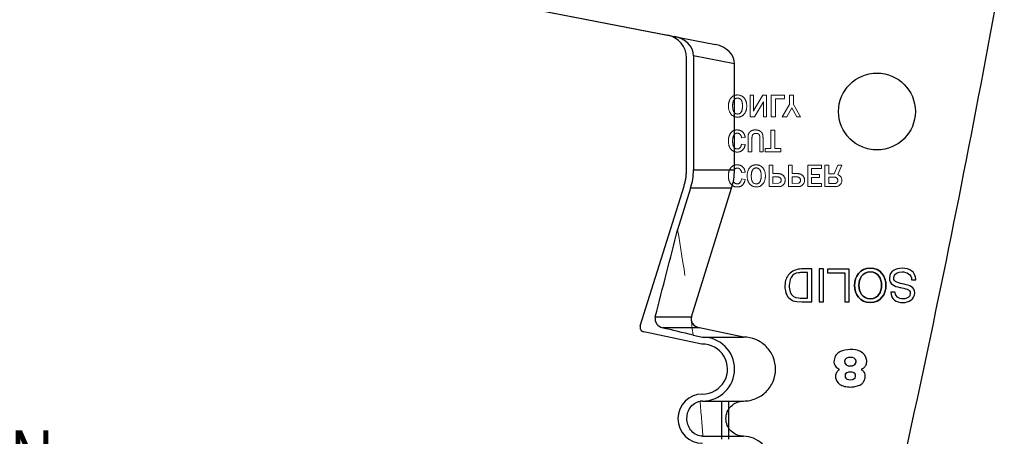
# Model space of a CAD drawing. Header units: inches. Extents: x 0.1 to 87.3, y 0.1 to 33.9.
# Tile 96 of 161: x 38.7 to 40.8, y 7.5 to 8.4. Entities that reach past the tile are written whole.
import ezdxf

# ---------------------------------------------------------------- set-up
doc = ezdxf.new("R2010")
doc.units = ezdxf.units.IN
doc.header["$MEASUREMENT"] = 0
doc.linetypes.add('HIDDEN', pattern=[0.075, 0.05, -0.025])
doc.layers.add('NOTES', color=5, linetype='Continuous')
doc.styles.add('SLDTEXTSTYLE0', font='TXT', dxfattribs={"width": 0.75})
doc.dimstyles.new('SLDDIMSTYLE7', dxfattribs={"dimtxt": 0.125, "dimasz": 0.13, "dimexe": 0, "dimexo": 0.0625, "dimgap": 0.03125, "dimtad": 0, "dimtih": 1, "dimtoh": 1, "dimdec": 4, "dimrnd": 1e-09, "dimzin": 4, "dimdsep": 46, "dimtxsty": 'SLDTEXTSTYLE0', "dimsah": 1, "dimcen": 0.09, "dimadec": 0, "dimazin": 1, "dimtfac": 1, "dimtdec": 4, "dimtmove": 0, "dimatfit": 0, "dimfxl": 0, "dimfrac": 2, "dimtolj": 1, "dimtzin": 12, "dimarcsym": 0})

# ---------------------------------------------------------------- blocks, each defined once
blk = doc.blocks.new('_D_14')
at = {"layer": 'NOTES'}
for p, q in [((40.1861, 7.5195), (40.1861, 7.6013)), ((40.2011, 7.5195), (40.2011, 7.6013)), ((40.1861, 7.4763), (39.1429, 7.4763)), ((40.2011, 7.4763), (40.4511, 7.4763))]:
    blk.add_line(p, q, dxfattribs=at)
for points in [[(40.1861, 7.4763), (40.0561, 7.4963), (40.0561, 7.4563)], [(40.2011, 7.4763), (40.3311, 7.4563), (40.3311, 7.4963)]]:
    blk.add_solid(points, dxfattribs=at)
at = {"layer": 'NOTES', "char_height": 0.125, "attachment_point": 1, "style": 'SLDTEXTSTYLE0'}
for s, insert in [('.0150', (38.0513, 7.9351)), ('MINUS ~.012"', (37.7449, 7.7366)), ('OF BREAK CONDITION', (37.3752, 7.5382)), ('GRIND STOCK', (37.6809, 7.3397)), ('(.003" MIN)', (37.8301, 7.1413))]:
    blk.add_mtext(s, dxfattribs=dict(at, insert=insert))

msp = doc.modelspace()

# ---------------------------------------------------------------- linework, layer by layer
at = {"color": 7, "linetype": 'Continuous', "lineweight": 25}
for p, q in [((39.567714, 8.486711), (40.069835, 8.389108)), ((39.567714, 8.486711), (40.17296, 8.369063)), ((40.110295, 8.098909), (40.110295, 8.340027)), ((40.110295, 8.098909), (40.110295, 8.340027)), ((40.21351, 8.327343), (40.125295, 8.34449)), ((40.125295, 8.34449), (40.125295, 8.098909)), ((40.21351, 8.098909), (40.21351, 8.327343)), ((40.125295, 8.098909), (40.21351, 8.098909)), ((40.010915, 7.763345), (40.104972, 8.06433)), ((40.010915, 7.763345), (40.104972, 8.06433)), ((40.11929, 8.059855), (40.091284, 7.970239)), ((40.207505, 8.059855), (40.11929, 8.059855)), ((40.121025, 7.783119), (40.207505, 8.059855)), ((40.380104, 7.88576), (40.358007, 7.88576)), ((40.380104, 7.88576), (40.358007, 7.88576)), ((40.380104, 7.815339), (40.380104, 7.88576)), ((40.380104, 7.815339), (40.380104, 7.88576)), ((40.405264, 7.88576), (40.395899, 7.88576)), ((40.395899, 7.88576), (40.395899, 7.815339)), ((40.405264, 7.88576), (40.395899, 7.88576)), ((40.395899, 7.88576), (40.395899, 7.815339)), ((40.405264, 7.815339), (40.405264, 7.88576)), ((40.405264, 7.815339), (40.405264, 7.88576)), ((40.41387, 7.885756), (40.41387, 7.877862)), ((40.460528, 7.885756), (40.41387, 7.885756)), ((40.460528, 7.885756), (40.41387, 7.885756)), ((40.41387, 7.885756), (40.41387, 7.877862)), ((40.460528, 7.815336), (40.460528, 7.885756)), ((40.460528, 7.815336), (40.460528, 7.885756)), ((40.370725, 7.877866), (40.360341, 7.877866)), ((40.370725, 7.877866), (40.360341, 7.877866)), ((40.370725, 7.823221), (40.370725, 7.877866)), ((40.370725, 7.823221), (40.370725, 7.877866)), ((40.41387, 7.877862), (40.451149, 7.877862)), ((40.41387, 7.877862), (40.451149, 7.877862)), ((40.451149, 7.877862), (40.451149, 7.815336)), ((40.451149, 7.877862), (40.451149, 7.815336)), ((40.594629, 7.862584), (40.603506, 7.862584)), ((40.594629, 7.862584), (40.603506, 7.862584)), ((40.351418, 7.823375), (40.354951, 7.823221)), ((40.351418, 7.823375), (40.354951, 7.823221)), ((40.354951, 7.823221), (40.370725, 7.823221)), ((40.354951, 7.823221), (40.370725, 7.823221)), ((40.558727, 7.835952), (40.54985, 7.835952)), ((40.558727, 7.835952), (40.54985, 7.835952)), ((40.347653, 7.815947), (40.358839, 7.815339)), ((40.347653, 7.815947), (40.358839, 7.815339)), ((40.358839, 7.815339), (40.380104, 7.815339)), ((40.358839, 7.815339), (40.380104, 7.815339)), ((40.395899, 7.815339), (40.405264, 7.815339)), ((40.395899, 7.815339), (40.405264, 7.815339)), ((40.451149, 7.815336), (40.460528, 7.815336)), ((40.451149, 7.815336), (40.460528, 7.815336)), ((40.043205, 7.783119), (40.121025, 7.783119)), ((40.138269, 7.759184), (40.058748, 7.759184)), ((40.233195, 7.739007), (40.138269, 7.759184)), ((40.143499, 7.723986), (40.01838, 7.750581)), ((40.143499, 7.723986), (40.01838, 7.750581)), ((40.124369, 7.743388), (40.14498, 7.739007)), ((40.14498, 7.739007), (40.233195, 7.739007)), ((40.14498, 7.601605), (40.233195, 7.601605)), ((40.14506, 7.525621), (40.233195, 7.525621))]:
    msp.add_line(p, q, dxfattribs=at)
at = {"color": 7, "linetype": 'HIDDEN', "lineweight": 18}
for p, q in [((40.247668, 8.213387), (40.247668, 8.259672)), ((40.247668, 8.259672), (40.254382, 8.259672)), ((40.254382, 8.259672), (40.254382, 8.225763)), ((40.255564, 8.227778), (40.274523, 8.259672)), ((40.276049, 8.245634), (40.256891, 8.213387)), ((40.274523, 8.259672), (40.282628, 8.259672)), ((40.276049, 8.213387), (40.276049, 8.245634)), ((40.282628, 8.259672), (40.282627, 8.213387)), ((40.2928, 8.213387), (40.2928, 8.259645)), ((40.301582, 8.252111), (40.301582, 8.213387)), ((40.321283, 8.25211), (40.301582, 8.252111)), ((40.321283, 8.259672), (40.321283, 8.25211)), ((40.331896, 8.240141), (40.331896, 8.259672)), ((40.331896, 8.259672), (40.340747, 8.259672)), ((40.340747, 8.259672), (40.340746, 8.240141)), ((40.316129, 8.213387), (40.331896, 8.240141)), ((40.33722, 8.232477), (40.326234, 8.213387)), ((40.347732, 8.213387), (40.33722, 8.232477)), ((40.340746, 8.240141), (40.355734, 8.213387)), ((40.256891, 8.213387), (40.247668, 8.213387)), ((40.282627, 8.213387), (40.276049, 8.213387)), ((40.301582, 8.213387), (40.2928, 8.213387)), ((40.326234, 8.213387), (40.316129, 8.213387)), ((40.355734, 8.213387), (40.347732, 8.213387)), ((40.291715, 8.145247), (40.291715, 8.184377)), ((40.291715, 8.184377), (40.300667, 8.184377)), ((40.300667, 8.184377), (40.300667, 8.145247)), ((40.23658, 8.169152), (40.228849, 8.168305)), ((40.228849, 8.154571), (40.23658, 8.153758)), ((40.279406, 8.138092), (40.279406, 8.145247)), ((40.279406, 8.145247), (40.291715, 8.145247)), ((40.312976, 8.138092), (40.279406, 8.138092)), ((40.300667, 8.145247), (40.312976, 8.145247)), ((40.312976, 8.145247), (40.312976, 8.138092)), ((40.228849, 8.093241), (40.23658, 8.094089)), ((40.287883, 8.109313), (40.296225, 8.109313)), ((40.287883, 8.063028), (40.287883, 8.109313)), ((40.296225, 8.109313), (40.296225, 8.090969)), ((40.329489, 8.063028), (40.329489, 8.109313)), ((40.329489, 8.109313), (40.33783, 8.109313)), ((40.33783, 8.109313), (40.33783, 8.090969)), ((40.371095, 8.109313), (40.401171, 8.109313)), ((40.371095, 8.063028), (40.371095, 8.109313)), ((40.401171, 8.102128), (40.379449, 8.102125)), ((40.401171, 8.109313), (40.401171, 8.102128)), ((40.40836, 8.109313), (40.416701, 8.109313)), ((40.40836, 8.063028), (40.40836, 8.109313)), ((40.416701, 8.109313), (40.416701, 8.090291)), ((40.428434, 8.09029), (40.435622, 8.109313)), ((40.435622, 8.109313), (40.444438, 8.109313)), ((40.444438, 8.109313), (40.436334, 8.088866)), ((40.23658, 8.078694), (40.228849, 8.079508)), ((40.296225, 8.090969), (40.306355, 8.090969)), ((40.296225, 8.069896), (40.296225, 8.083814)), ((40.296225, 8.083814), (40.306092, 8.083814)), ((40.33783, 8.090969), (40.347961, 8.090969)), ((40.33783, 8.083814), (40.347698, 8.083814)), ((40.33783, 8.069896), (40.33783, 8.083814)), ((40.379436, 8.089172), (40.39666, 8.089172)), ((40.379436, 8.082458), (40.379436, 8.069921)), ((40.39666, 8.082458), (40.379436, 8.082458)), ((40.39666, 8.089172), (40.39666, 8.082458)), ((40.416701, 8.090291), (40.428434, 8.09029)), ((40.416701, 8.08361), (40.426805, 8.083611)), ((40.416701, 8.069674), (40.416701, 8.08361)), ((40.311356, 8.063028), (40.287883, 8.063028)), ((40.309084, 8.070339), (40.296225, 8.069896)), ((40.312148, 8.07198), (40.309084, 8.070339)), ((40.352961, 8.063028), (40.329489, 8.063028)), ((40.351375, 8.070363), (40.33783, 8.069896)), ((40.400866, 8.063029), (40.371095, 8.063028)), ((40.379436, 8.069921), (40.400595, 8.069912)), ((40.400595, 8.069912), (40.400866, 8.068836)), ((40.400866, 8.068836), (40.400866, 8.063029)), ((40.432392, 8.063028), (40.40836, 8.063028)), ((40.428817, 8.069716), (40.416701, 8.069674))]:
    msp.add_line(p, q, dxfattribs=at)
at = {"color": 7, "linetype": 'Continuous', "lineweight": 25}
msp.add_circle((40.52019, 8.224742), 0.082677, dxfattribs=at)
msp.add_circle((40.52019, 8.224742), 0.082677, dxfattribs=at)
for centre, radius, start, end in [((13.666179, 13.41068), 27.559055, 346.1748857, 349.8530553), ((13.666179, 13.41068), 27.559055, 346.1748857, 349.8530553), ((40.060295, 8.340027), 0.05, 0, 79), ((40.060295, 8.340027), 0.05, 0, 79), ((40.357443, 7.849621), 0.036144, 89.104573, 131.026941), ((40.357443, 7.849621), 0.036144, 89.104573, 131.026941), ((40.355077, 7.851936), 0.032845, 130.564626, 175.26245), ((40.355077, 7.851936), 0.032845, 130.564626, 175.26245), ((40.367645, 7.851205), 0.036181, 153.101234, 181.672619), ((40.367645, 7.851205), 0.036181, 153.101234, 181.672619), ((40.352965, 7.857352), 0.020342, 95.23464, 149.832565), ((40.352965, 7.857352), 0.020342, 95.23464, 149.832565), ((40.357745, 7.805186), 0.072727, 87.953881, 95.23464), ((40.357745, 7.805186), 0.072727, 87.953881, 95.23464), ((40.371612, 7.849059), 0.049584, 173.527415, 197.848607), ((40.371612, 7.849059), 0.049584, 173.527415, 197.848607), ((40.371423, 7.848981), 0.039961, 178.324024, 199.384712), ((40.371423, 7.848981), 0.039961, 178.324024, 199.384712), ((40.349056, 7.841797), 0.025888, 197.848607, 266.892298), ((40.349056, 7.841797), 0.025888, 197.848607, 266.892298), ((40.351843, 7.842834), 0.019463, 201.447395, 268.750029), ((40.351843, 7.842834), 0.019463, 201.447395, 268.750029), ((40.02046, 7.760362), 0.01, 162.645975, 258), ((40.02046, 7.760362), 0.01, 162.645975, 258), ((40.14498, 7.670306), 0.068701, 270, 90), ((40.14498, 7.670306), 0.053701, 270, 91.579842), ((40.14498, 7.670306), 0.053701, 270, 91.579842), ((40.43711, 7.66958), 0.001652, 305.758771, 63.591407), ((40.43711, 7.66958), 0.001652, 305.758771, 63.591407), ((40.488004, 7.669584), 0.001383, 111.139736, 248.812326), ((40.488004, 7.669584), 0.001383, 111.139736, 248.812326), ((40.14498, 7.563613), 0.052992, 90, 270), ((40.14498, 7.563613), 0.052992, 90, 270), ((40.14498, 7.563613), 0.037992, 90, 98.43008)]:
    msp.add_arc(centre, radius, start, end, dxfattribs=at)
at = {"color": 7, "linetype": 'HIDDEN', "lineweight": 18}
for centre, radius, start, end in [((40.312802, 2.242236), 6.017442, 89.9192477, 90.1904534), ((40.432273, 8.122733), 0.205574, 149.270752, 149.921777), ((42.992785, 8.093062), 2.613352, 179.801313, 180.085297), ((40.307092, 8.076859), 0.007026, 316.017245, 98.183476), ((40.30784, 8.074278), 0.016756, 59.777978, 95.084603), ((40.308679, 8.076875), 0.014103, 280.939056, 57.415214), ((40.348698, 8.076859), 0.007026, 292.394711, 98.183476), ((40.349446, 8.074278), 0.016756, 59.777978, 95.084603), ((40.350285, 8.076875), 0.014103, 280.939056, 57.415214), ((40.428291, 8.075639), 0.008109, 28.085544, 100.564374), ((40.429121, 8.076635), 0.006925, 267.484222, 24.046012), ((40.431371, 8.076404), 0.013414, 274.366548, 68.28575)]:
    msp.add_arc(centre, radius, start, end, dxfattribs=at)
at = {"color": 7, "linetype": 'Continuous', "lineweight": 25}
for centre, major_axis, ratio, start_param, end_param in [((40.077233, 8.347564), (-0.047471, 0.009227), 0.8141078, 3.29853774, 4.71238543), ((40.165448, 8.330416), (-0.047471, 0.009227), 0.8141078, 3.29853774, 4.71238551), ((39.933047, 8.098909), (-0.192248, 0), 0.81915204, 2.89098902, 3.14159265), ((40.021262, 8.098909), (-0.192248, 0), 0.81915204, 2.89098902, 3.14159265), ((40.144305, 7.778238), (-0.024031, 0), 0.81915204, 6.03258167, 7.60009729)]:
    msp.add_ellipse(centre, major_axis=major_axis, ratio=ratio, start_param=start_param, end_param=end_param, dxfattribs=at)
at = {"color": 7, "linetype": 'HIDDEN', "lineweight": 18}
for points, knots in [([(40.205676, 8.253467), (40.202244, 8.248855), (40.200535, 8.243159), (40.200535, 8.236377), (40.200535, 8.229643), (40.202353, 8.224007), (40.205994, 8.21947)], [0.125, 0.125, 0.125, 0.125, 0.25, 0.25, 0.25, 0.375, 0.375, 0.375, 0.375]), ([(40.228272, 8.223919), (40.226556, 8.220894), (40.223885, 8.219389), (40.22027, 8.219389), (40.213129, 8.219389), (40.209555, 8.22514), (40.209555, 8.236648), (40.209555, 8.24223), (40.210464, 8.246461), (40.212281, 8.24935)], [0.428571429, 0.428571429, 0.428571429, 0.428571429, 0.571428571, 0.571428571, 0.571428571, 0.714285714, 0.714285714, 0.714285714, 0.857142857, 0.857142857, 0.857142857, 0.857142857]), ([(40.2201, 8.25367), (40.223105, 8.25367), (40.225648, 8.252429), (40.22773, 8.24994), (40.229812, 8.247452), (40.230849, 8.242942), (40.230849, 8.236411), (40.230849, 8.231101), (40.229988, 8.22693), (40.228272, 8.223919)], [0, 0, 0, 0, 0.142857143, 0.142857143, 0.142857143, 0.285714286, 0.285714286, 0.285714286, 0.428571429, 0.428571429, 0.428571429, 0.428571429]), ([(40.234661, 8.21947), (40.23816, 8.224007), (40.239903, 8.229677), (40.239903, 8.236479), (40.239903, 8.24362), (40.238092, 8.249391), (40.234457, 8.253786)], [0.625, 0.625, 0.625, 0.625, 0.75, 0.75, 0.75, 0.875, 0.875, 0.875, 0.875]), ([(40.205994, 8.21947), (40.209636, 8.21494), (40.214438, 8.212675), (40.220406, 8.212675), (40.226421, 8.212675), (40.231175, 8.21494), (40.234661, 8.21947)], [0.375, 0.375, 0.375, 0.375, 0.5, 0.5, 0.5, 0.625, 0.625, 0.625, 0.625]), ([(40.208755, 8.181902), (40.206123, 8.179779), (40.204096, 8.176897), (40.202671, 8.173255), (40.201247, 8.169613), (40.200535, 8.165605), (40.200535, 8.161218), (40.200535, 8.154165), (40.20221, 8.148427), (40.205554, 8.144013)], [0.222222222, 0.222222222, 0.222222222, 0.222222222, 0.277777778, 0.277777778, 0.277777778, 0.333333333, 0.333333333, 0.333333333, 0.388888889, 0.388888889, 0.388888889, 0.388888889]), ([(40.231202, 8.180593), (40.228123, 8.18359), (40.224068, 8.185089), (40.219049, 8.185089), (40.214824, 8.185089), (40.211393, 8.184024), (40.208755, 8.181902)], [0.111111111, 0.111111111, 0.111111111, 0.111111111, 0.166666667, 0.166666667, 0.166666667, 0.222222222, 0.222222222, 0.222222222, 0.222222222]), ([(40.212335, 8.173784), (40.214187, 8.176639), (40.216642, 8.17807), (40.219693, 8.17807), (40.222135, 8.17807), (40.224217, 8.177107), (40.225933, 8.175188), (40.227648, 8.173269), (40.228625, 8.17097), (40.228849, 8.168305)], [0.833333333, 0.833333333, 0.833333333, 0.833333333, 0.888888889, 0.888888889, 0.888888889, 0.944444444, 0.944444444, 0.944444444, 1, 1, 1, 1]), ([(40.268366, 8.182736), (40.265782, 8.184303), (40.262621, 8.185089), (40.258892, 8.185089), (40.255114, 8.185089), (40.252015, 8.184411), (40.24958, 8.183055)], [0.1875, 0.1875, 0.1875, 0.1875, 0.25, 0.25, 0.25, 0.3125, 0.3125, 0.3125, 0.3125]), ([(40.268366, 8.182736), (40.265782, 8.184303), (40.262621, 8.185089), (40.258892, 8.185089), (40.255114, 8.185089), (40.252015, 8.184411), (40.24958, 8.183055)], [0.1875, 0.1875, 0.1875, 0.1875, 0.25, 0.25, 0.25, 0.3125, 0.3125, 0.3125, 0.3125]), ([(40.274964, 8.138092), (40.274964, 8.138092), (40.274964, 8.16783), (40.274964, 8.16783), (40.274964, 8.171851), (40.27451, 8.174951), (40.273608, 8.177121), (40.272706, 8.179291), (40.270956, 8.181163), (40.268366, 8.182736)], [0, 0, 0, 0, 0.0625, 0.0625, 0.0625, 0.125, 0.125, 0.125, 0.1875, 0.1875, 0.1875, 0.1875]), ([(40.212145, 8.148448), (40.210423, 8.151357), (40.209555, 8.155569), (40.209555, 8.161082), (40.209555, 8.16669), (40.210484, 8.170922), (40.212335, 8.173784)], [0.722222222, 0.722222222, 0.722222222, 0.722222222, 0.777777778, 0.777777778, 0.777777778, 0.833333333, 0.833333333, 0.833333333, 0.833333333]), ([(40.244345, 8.177473), (40.24328, 8.175113), (40.242751, 8.172102), (40.242751, 8.16844), (40.242751, 8.16844), (40.242751, 8.138092), (40.242751, 8.138092), (40.242752, 8.138092), (40.251262, 8.138092), (40.251262, 8.138092), (40.251262, 8.138093), (40.251262, 8.16783), (40.251262, 8.16783), (40.251262, 8.171899), (40.252117, 8.174571), (40.253826, 8.175846)], [0.375, 0.375, 0.375, 0.375, 0.4375, 0.4375, 0.4375, 0.5, 0.5, 0.5, 0.5625, 0.5625, 0.5625, 0.625, 0.625, 0.625, 0.6875, 0.6875, 0.6875, 0.6875]), ([(40.253826, 8.175846), (40.255528, 8.177127), (40.257515, 8.177765), (40.259773, 8.177765), (40.262371, 8.177765), (40.264453, 8.17708), (40.266012, 8.17571)], [0.6875, 0.6875, 0.6875, 0.6875, 0.75, 0.75, 0.75, 0.8125, 0.8125, 0.8125, 0.8125]), ([(40.266012, 8.17571), (40.267572, 8.174347), (40.268352, 8.171716), (40.268352, 8.16783), (40.268352, 8.16783), (40.268352, 8.138092), (40.268352, 8.138092), (40.268353, 8.138092), (40.274965, 8.138092), (40.274964, 8.138092)], [0.8125, 0.8125, 0.8125, 0.8125, 0.875, 0.875, 0.875, 0.9375, 0.9375, 0.9375, 1, 1, 1, 1]), ([(40.205554, 8.144013), (40.208897, 8.139591), (40.213502, 8.13738), (40.219354, 8.13738), (40.223946, 8.13738), (40.227764, 8.138791), (40.230815, 8.141619), (40.233867, 8.144447), (40.235786, 8.148488), (40.23658, 8.153758)], [0.388888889, 0.388888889, 0.388888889, 0.388888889, 0.444444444, 0.444444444, 0.444444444, 0.5, 0.5, 0.5, 0.555555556, 0.555555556, 0.555555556, 0.555555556]), ([(40.228849, 8.154571), (40.227425, 8.147586), (40.224285, 8.144094), (40.219422, 8.144094), (40.216303, 8.144094), (40.213882, 8.145545), (40.212145, 8.148448)], [0.611111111, 0.611111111, 0.611111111, 0.611111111, 0.666666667, 0.666666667, 0.666666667, 0.722222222, 0.722222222, 0.722222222, 0.722222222]), ([(40.205554, 8.068949), (40.20221, 8.073364), (40.200535, 8.079101), (40.200535, 8.086154), (40.200535, 8.090542), (40.201247, 8.09455), (40.202671, 8.098191), (40.204096, 8.101833), (40.206123, 8.104715), (40.208755, 8.106838)], [0.611111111, 0.611111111, 0.611111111, 0.611111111, 0.666666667, 0.666666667, 0.666666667, 0.722222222, 0.722222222, 0.722222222, 0.777777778, 0.777777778, 0.777777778, 0.777777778]), ([(40.208755, 8.106838), (40.211393, 8.108961), (40.214824, 8.110025), (40.219049, 8.110025), (40.224068, 8.110025), (40.228123, 8.108527), (40.231202, 8.105529)], [0.777777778, 0.777777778, 0.777777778, 0.777777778, 0.833333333, 0.833333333, 0.833333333, 0.888888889, 0.888888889, 0.888888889, 0.888888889]), ([(40.228849, 8.093241), (40.228625, 8.095906), (40.227648, 8.098205), (40.225933, 8.100124), (40.224217, 8.102043), (40.222135, 8.103006), (40.219693, 8.103006), (40.216642, 8.103006), (40.214187, 8.101575), (40.212335, 8.09872)], [0, 0, 0, 0, 0.055555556, 0.055555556, 0.055555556, 0.111111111, 0.111111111, 0.111111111, 0.166666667, 0.166666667, 0.166666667, 0.166666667]), ([(40.245891, 8.103108), (40.24246, 8.098496), (40.240751, 8.0928), (40.240751, 8.086018), (40.240751, 8.079284), (40.242568, 8.073648), (40.24621, 8.069111)], [0.125, 0.125, 0.125, 0.125, 0.25, 0.25, 0.25, 0.375, 0.375, 0.375, 0.375]), ([(40.268488, 8.07356), (40.266772, 8.070536), (40.2641, 8.06903), (40.260485, 8.06903), (40.253344, 8.06903), (40.24977, 8.074781), (40.24977, 8.086289), (40.24977, 8.091871), (40.250679, 8.096103), (40.252496, 8.098992)], [0.428571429, 0.428571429, 0.428571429, 0.428571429, 0.571428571, 0.571428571, 0.571428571, 0.714285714, 0.714285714, 0.714285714, 0.857142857, 0.857142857, 0.857142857, 0.857142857]), ([(40.260316, 8.103311), (40.26332, 8.103311), (40.265863, 8.10207), (40.267945, 8.099582), (40.270027, 8.097093), (40.271065, 8.092583), (40.271065, 8.086052), (40.271065, 8.080742), (40.270203, 8.076571), (40.268488, 8.07356)], [0, 0, 0, 0, 0.142857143, 0.142857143, 0.142857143, 0.285714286, 0.285714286, 0.285714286, 0.428571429, 0.428571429, 0.428571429, 0.428571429]), ([(40.260316, 8.103311), (40.26332, 8.103311), (40.265863, 8.10207), (40.267945, 8.099582), (40.270027, 8.097093), (40.271065, 8.092583), (40.271065, 8.086052), (40.271065, 8.080742), (40.270203, 8.076571), (40.268488, 8.07356)], [0, 0, 0, 0, 0.142857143, 0.142857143, 0.142857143, 0.285714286, 0.285714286, 0.285714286, 0.428571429, 0.428571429, 0.428571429, 0.428571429]), ([(40.274876, 8.069111), (40.278375, 8.073648), (40.280118, 8.079318), (40.280118, 8.08612), (40.280118, 8.093261), (40.278308, 8.099032), (40.274673, 8.103427)], [0.625, 0.625, 0.625, 0.625, 0.75, 0.75, 0.75, 0.875, 0.875, 0.875, 0.875]), ([(40.274876, 8.069111), (40.278375, 8.073648), (40.280118, 8.079318), (40.280118, 8.08612), (40.280118, 8.093261), (40.278308, 8.099032), (40.274673, 8.103427)], [0.625, 0.625, 0.625, 0.625, 0.75, 0.75, 0.75, 0.875, 0.875, 0.875, 0.875]), ([(40.23658, 8.078694), (40.235786, 8.073425), (40.233867, 8.069383), (40.230815, 8.066555), (40.227764, 8.063727), (40.223946, 8.062316), (40.219354, 8.062316), (40.213502, 8.062316), (40.208897, 8.064527), (40.205554, 8.068949)], [0.444444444, 0.444444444, 0.444444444, 0.444444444, 0.5, 0.5, 0.5, 0.555555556, 0.555555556, 0.555555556, 0.611111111, 0.611111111, 0.611111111, 0.611111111]), ([(40.212145, 8.073384), (40.213882, 8.070481), (40.216303, 8.06903), (40.219422, 8.06903), (40.224285, 8.06903), (40.227425, 8.072523), (40.228849, 8.079508)], [0.277777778, 0.277777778, 0.277777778, 0.277777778, 0.333333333, 0.333333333, 0.333333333, 0.388888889, 0.388888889, 0.388888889, 0.388888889]), ([(40.24621, 8.069111), (40.249852, 8.064581), (40.254653, 8.062316), (40.260621, 8.062316), (40.266636, 8.062316), (40.27139, 8.064581), (40.274876, 8.069111)], [0.375, 0.375, 0.375, 0.375, 0.5, 0.5, 0.5, 0.625, 0.625, 0.625, 0.625]), ([(40.24621, 8.069111), (40.249852, 8.064581), (40.254653, 8.062316), (40.260621, 8.062316), (40.266636, 8.062316), (40.27139, 8.064581), (40.274876, 8.069111)], [0.375, 0.375, 0.375, 0.375, 0.5, 0.5, 0.5, 0.625, 0.625, 0.625, 0.625]), ([(40.569374, 7.846105), (40.580727, 7.843551), (40.591957, 7.842268), (40.591957, 7.833583), (40.591957, 7.824406), (40.584077, 7.821558), (40.576183, 7.821558), (40.566526, 7.821558), (40.559819, 7.825886), (40.558727, 7.835952)], [0, 0, 0, 0, 0.071428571, 0.071428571, 0.071428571, 0.142857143, 0.142857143, 0.142857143, 0.214285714, 0.214285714, 0.214285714, 0.214285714]), ([(40.463034, 7.695613), (40.468581, 7.695613), (40.475349, 7.693727), (40.475349, 7.687061), (40.475349, 7.679289), (40.469246, 7.677065), (40.462803, 7.677065), (40.456144, 7.677065), (40.450596, 7.679621), (40.450596, 7.687061), (40.450596, 7.693727), (40.457581, 7.695613), (40.463034, 7.695613)], [0, 0, 0, 0, 0.25, 0.25, 0.25, 0.5, 0.5, 0.5, 0.75, 0.75, 0.75, 1, 1, 1, 1]), ([(40.463142, 7.664078), (40.468473, 7.664078), (40.474129, 7.662077), (40.474129, 7.655967), (40.474129, 7.648968), (40.468798, 7.647307), (40.463034, 7.647307), (40.457256, 7.647307), (40.451478, 7.648636), (40.451478, 7.655967), (40.451478, 7.662409), (40.457703, 7.664078), (40.463142, 7.664078)], [0, 0, 0, 0, 0.25, 0.25, 0.25, 0.5, 0.5, 0.5, 0.75, 0.75, 0.75, 1, 1, 1, 1])]:
    msp.add_open_spline(points, degree=3, knots=knots, dxfattribs=at)
for points in [[(40.220033, 8.260384), (40.213882, 8.260384), (40.209094, 8.258078), (40.205676, 8.253467)], [(40.212281, 8.24935), (40.214105, 8.252226), (40.216709, 8.25367), (40.2201, 8.25367)], [(40.234457, 8.253786), (40.230836, 8.258187), (40.226021, 8.260384), (40.220033, 8.260384)], [(40.23658, 8.169152), (40.236085, 8.173784), (40.234294, 8.177602), (40.231202, 8.180593)], [(40.24958, 8.183055), (40.247152, 8.181698), (40.24541, 8.17984), (40.244345, 8.177473)], [(40.274964, 8.138092), (40.274964, 8.138092), (40.274964, 8.139951), (40.274964, 8.142739)], [(40.231202, 8.105529), (40.234294, 8.102538), (40.236085, 8.09872), (40.23658, 8.094089)], [(40.260248, 8.110025), (40.254097, 8.110025), (40.249309, 8.10772), (40.245891, 8.103108)], [(40.260248, 8.110025), (40.254097, 8.110025), (40.249309, 8.10772), (40.245891, 8.103108)], [(40.252496, 8.098992), (40.254321, 8.101867), (40.256925, 8.103311), (40.260316, 8.103311)], [(40.274673, 8.103427), (40.271051, 8.107828), (40.266236, 8.110025), (40.260248, 8.110025)], [(40.274673, 8.103427), (40.271051, 8.107828), (40.266236, 8.110025), (40.260248, 8.110025)], [(40.091284, 7.970239), (40.104151, 7.894905), (40.115181, 7.819258), (40.124369, 7.743388)], [(40.13941, 7.601195), (40.141688, 7.576025), (40.143765, 7.550836), (40.14564, 7.525633)]]:
    msp.add_open_spline(points, degree=3, dxfattribs=at)
at = {"color": 7, "linetype": 'Continuous', "lineweight": 25}
for points in [[(40.104972, 8.06433), (40.105853, 8.067148), (40.10741, 8.072869), (40.109072, 8.081497), (40.110073, 8.090191), (40.110295, 8.096002), (40.110295, 8.098909)], [(40.104972, 8.06433), (40.105853, 8.067148), (40.10741, 8.072869), (40.109072, 8.081497), (40.110073, 8.090191), (40.110295, 8.096002), (40.110295, 8.098909)], [(40.043205, 7.783119), (40.059366, 7.845474), (40.075399, 7.907846), (40.091284, 7.970239)], [(40.124369, 7.743388), (40.102496, 7.748653), (40.080623, 7.753919), (40.058748, 7.759184)]]:
    msp.add_open_spline(points, degree=3, dxfattribs=at)
for points, knots in [([(40.505728, 7.813657), (40.528114, 7.813657), (40.539467, 7.831409), (40.539467, 7.850539), (40.539467, 7.869684), (40.528114, 7.887433), (40.505728, 7.887433), (40.483342, 7.887433), (40.472003, 7.869684), (40.472003, 7.850539), (40.472003, 7.831409), (40.483342, 7.813657), (40.505728, 7.813657)], [0, 0, 0, 0, 0.25, 0.25, 0.25, 0.5, 0.5, 0.5, 0.75, 0.75, 0.75, 1, 1, 1, 1]), ([(40.505728, 7.813657), (40.483342, 7.813657), (40.472003, 7.831409), (40.472003, 7.850539), (40.472003, 7.869684), (40.483342, 7.887433), (40.505728, 7.887433), (40.528114, 7.887433), (40.539467, 7.869684), (40.539467, 7.850539), (40.539467, 7.831409), (40.528114, 7.813657), (40.505728, 7.813657)], [0, 0, 0, 0, 0.25, 0.25, 0.25, 0.5, 0.5, 0.5, 0.75, 0.75, 0.75, 1, 1, 1, 1]), ([(40.505728, 7.813657), (40.528114, 7.813657), (40.539467, 7.831409), (40.539467, 7.850539), (40.539467, 7.869684), (40.528114, 7.887433), (40.505728, 7.887433), (40.483342, 7.887433), (40.472003, 7.869684), (40.472003, 7.850539), (40.472003, 7.831409), (40.483342, 7.813657), (40.505728, 7.813657)], [0, 0, 0, 0, 0.25, 0.25, 0.25, 0.5, 0.5, 0.5, 0.75, 0.75, 0.75, 1, 1, 1, 1]), ([(40.603506, 7.862584), (40.603506, 7.879742), (40.590194, 7.887427), (40.574406, 7.887427), (40.561589, 7.887427), (40.5469, 7.88142), (40.5469, 7.86642), (40.5469, 7.852617), (40.558137, 7.84867), (40.569374, 7.846105)], [0.785714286, 0.785714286, 0.785714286, 0.785714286, 0.857142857, 0.857142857, 0.857142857, 0.928571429, 0.928571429, 0.928571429, 1, 1, 1, 1]), ([(40.603506, 7.862584), (40.603506, 7.879742), (40.590194, 7.887427), (40.574406, 7.887427), (40.561589, 7.887427), (40.5469, 7.88142), (40.5469, 7.86642), (40.5469, 7.852617), (40.558137, 7.84867), (40.569374, 7.846105)], [0.785714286, 0.785714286, 0.785714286, 0.785714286, 0.857142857, 0.857142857, 0.857142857, 0.928571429, 0.928571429, 0.928571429, 1, 1, 1, 1]), ([(40.603506, 7.862584), (40.603506, 7.879742), (40.590194, 7.887427), (40.574406, 7.887427), (40.561589, 7.887427), (40.5469, 7.88142), (40.5469, 7.86642), (40.5469, 7.852617), (40.558137, 7.84867), (40.569374, 7.846105)], [0.785714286, 0.785714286, 0.785714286, 0.785714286, 0.857142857, 0.857142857, 0.857142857, 0.928571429, 0.928571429, 0.928571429, 1, 1, 1, 1]), ([(40.505728, 7.87954), (40.522899, 7.87954), (40.530088, 7.86475), (40.530088, 7.850539), (40.530088, 7.836342), (40.522899, 7.821552), (40.505728, 7.821552), (40.48857, 7.821552), (40.481368, 7.836342), (40.481368, 7.850539), (40.481368, 7.86475), (40.48857, 7.87954), (40.505728, 7.87954)], [0, 0, 0, 0, 0.25, 0.25, 0.25, 0.5, 0.5, 0.5, 0.75, 0.75, 0.75, 1, 1, 1, 1]), ([(40.505728, 7.87954), (40.48857, 7.87954), (40.481368, 7.86475), (40.481368, 7.850539), (40.481368, 7.836342), (40.48857, 7.821552), (40.505728, 7.821552), (40.522899, 7.821552), (40.530088, 7.836342), (40.530088, 7.850539), (40.530088, 7.86475), (40.522899, 7.87954), (40.505728, 7.87954)], [0, 0, 0, 0, 0.25, 0.25, 0.25, 0.5, 0.5, 0.5, 0.75, 0.75, 0.75, 1, 1, 1, 1]), ([(40.505728, 7.87954), (40.522899, 7.87954), (40.530088, 7.86475), (40.530088, 7.850539), (40.530088, 7.836342), (40.522899, 7.821552), (40.505728, 7.821552), (40.48857, 7.821552), (40.481368, 7.836342), (40.481368, 7.850539), (40.481368, 7.86475), (40.48857, 7.87954), (40.505728, 7.87954)], [0, 0, 0, 0, 0.25, 0.25, 0.25, 0.5, 0.5, 0.5, 0.75, 0.75, 0.75, 1, 1, 1, 1]), ([(40.578746, 7.852913), (40.567502, 7.85538), (40.556265, 7.857057), (40.556265, 7.866728), (40.556265, 7.876881), (40.565637, 7.879545), (40.574114, 7.879545), (40.584768, 7.879545), (40.594629, 7.874413), (40.594629, 7.862584)], [0.5, 0.5, 0.5, 0.5, 0.571428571, 0.571428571, 0.571428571, 0.642857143, 0.642857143, 0.642857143, 0.714285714, 0.714285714, 0.714285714, 0.714285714]), ([(40.578746, 7.852913), (40.567502, 7.85538), (40.556265, 7.857057), (40.556265, 7.866728), (40.556265, 7.876881), (40.565637, 7.879545), (40.574114, 7.879545), (40.584768, 7.879545), (40.594629, 7.874413), (40.594629, 7.862584)], [0.5, 0.5, 0.5, 0.5, 0.571428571, 0.571428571, 0.571428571, 0.642857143, 0.642857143, 0.642857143, 0.714285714, 0.714285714, 0.714285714, 0.714285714]), ([(40.578746, 7.852913), (40.567502, 7.85538), (40.556265, 7.857057), (40.556265, 7.866728), (40.556265, 7.876881), (40.565637, 7.879545), (40.574114, 7.879545), (40.584768, 7.879545), (40.594629, 7.874413), (40.594629, 7.862584)], [0.5, 0.5, 0.5, 0.5, 0.571428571, 0.571428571, 0.571428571, 0.642857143, 0.642857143, 0.642857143, 0.714285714, 0.714285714, 0.714285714, 0.714285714]), ([(40.54985, 7.835952), (40.55044, 7.820471), (40.561392, 7.813663), (40.57579, 7.813663), (40.58862, 7.813663), (40.601336, 7.819979), (40.601336, 7.834275), (40.601336, 7.847189), (40.589997, 7.850446), (40.578746, 7.852913)], [0.285714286, 0.285714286, 0.285714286, 0.285714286, 0.357142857, 0.357142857, 0.357142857, 0.428571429, 0.428571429, 0.428571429, 0.5, 0.5, 0.5, 0.5]), ([(40.54985, 7.835952), (40.55044, 7.820471), (40.561392, 7.813663), (40.57579, 7.813663), (40.58862, 7.813663), (40.601336, 7.819979), (40.601336, 7.834275), (40.601336, 7.847189), (40.589997, 7.850446), (40.578746, 7.852913)], [0.285714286, 0.285714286, 0.285714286, 0.285714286, 0.357142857, 0.357142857, 0.357142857, 0.428571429, 0.428571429, 0.428571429, 0.5, 0.5, 0.5, 0.5]), ([(40.54985, 7.835952), (40.55044, 7.820471), (40.561392, 7.813663), (40.57579, 7.813663), (40.58862, 7.813663), (40.601336, 7.819979), (40.601336, 7.834275), (40.601336, 7.847189), (40.589997, 7.850446), (40.578746, 7.852913)], [0.285714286, 0.285714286, 0.285714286, 0.285714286, 0.357142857, 0.357142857, 0.357142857, 0.428571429, 0.428571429, 0.428571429, 0.5, 0.5, 0.5, 0.5]), ([(40.569374, 7.846105), (40.580727, 7.843551), (40.591957, 7.842268), (40.591957, 7.833583), (40.591957, 7.824406), (40.584077, 7.821558), (40.576183, 7.821558), (40.566526, 7.821558), (40.559819, 7.825886), (40.558727, 7.835952)], [0, 0, 0, 0, 0.071428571, 0.071428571, 0.071428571, 0.142857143, 0.142857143, 0.142857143, 0.214285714, 0.214285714, 0.214285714, 0.214285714]), ([(40.569374, 7.846105), (40.580727, 7.843551), (40.591957, 7.842268), (40.591957, 7.833583), (40.591957, 7.824406), (40.584077, 7.821558), (40.576183, 7.821558), (40.566526, 7.821558), (40.559819, 7.825886), (40.558727, 7.835952)], [0, 0, 0, 0, 0.071428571, 0.071428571, 0.071428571, 0.142857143, 0.142857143, 0.142857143, 0.214285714, 0.214285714, 0.214285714, 0.214285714]), ([(40.043205, 7.783119), (40.041858, 7.777924), (40.042971, 7.77225), (40.048927, 7.763499), (40.053614, 7.76042), (40.058748, 7.759184)], [0, 0, 0, 0, 0.5, 0.5, 1, 1, 1, 1]), ([(40.233195, 7.601605), (40.237721, 7.601605), (40.242171, 7.602048), (40.250925, 7.603782), (40.255272, 7.605094), (40.263579, 7.608526), (40.267518, 7.610625), (40.27497, 7.615582), (40.278503, 7.61847), (40.288009, 7.627936), (40.293131, 7.635563), (40.300019, 7.652031), (40.301852, 7.661042), (40.301938, 7.678907), (40.300188, 7.688002), (40.293346, 7.704701), (40.288263, 7.712368), (40.27549, 7.725195), (40.267846, 7.73031), (40.251174, 7.737224), (40.242248, 7.739007), (40.233195, 7.739007)], [0, 0, 0, 0, 0.0625, 0.0625, 0.125, 0.125, 0.1875, 0.1875, 0.25, 0.25, 0.375, 0.375, 0.5, 0.5, 0.625, 0.625, 0.75, 0.75, 0.875, 0.875, 1, 1, 1, 1]), ([(40.487505, 7.670875), (40.489954, 7.671822), (40.493835, 7.674175), (40.497803, 7.680407), (40.499127, 7.695034), (40.486615, 7.71072), (40.462174, 7.713599), (40.442823, 7.709944), (40.431108, 7.701312), (40.425886, 7.684769), (40.429894, 7.676845), (40.435323, 7.672312), (40.437845, 7.671059)], [0, 0, 0, 0, 0.09617895, 0.1634884, 0.23079785, 0.36541675, 0.50003565, 0.63465455, 0.70196401, 0.76927346, 0.90389236, 1, 1, 1, 1]), ([(40.487505, 7.670875), (40.489954, 7.671822), (40.493835, 7.674175), (40.497803, 7.680407), (40.499127, 7.695034), (40.486615, 7.71072), (40.462174, 7.713599), (40.442823, 7.709944), (40.431108, 7.701312), (40.425886, 7.684769), (40.429894, 7.676845), (40.435323, 7.672312), (40.437845, 7.671059)], [0, 0, 0, 0, 0.09617895, 0.1634884, 0.23079785, 0.36541675, 0.50003565, 0.63465455, 0.70196401, 0.76927346, 0.90389236, 1, 1, 1, 1]), ([(40.487505, 7.670875), (40.489954, 7.671822), (40.493835, 7.674175), (40.497803, 7.680407), (40.499127, 7.695034), (40.486615, 7.71072), (40.462174, 7.713599), (40.442823, 7.709944), (40.431108, 7.701312), (40.425886, 7.684769), (40.429894, 7.676845), (40.435323, 7.672312), (40.437845, 7.671059)], [0, 0, 0, 0, 0.09617895, 0.1634884, 0.23079785, 0.36541675, 0.50003565, 0.63465455, 0.70196401, 0.76927346, 0.90389236, 1, 1, 1, 1]), ([(40.463034, 7.695613), (40.468581, 7.695613), (40.475349, 7.693727), (40.475349, 7.687061), (40.475349, 7.679289), (40.469246, 7.677065), (40.462803, 7.677065), (40.456144, 7.677065), (40.450596, 7.679621), (40.450596, 7.687061), (40.450596, 7.693727), (40.457581, 7.695613), (40.463034, 7.695613)], [0, 0, 0, 0, 0.25, 0.25, 0.25, 0.5, 0.5, 0.5, 0.75, 0.75, 0.75, 1, 1, 1, 1]), ([(40.463034, 7.695613), (40.468581, 7.695613), (40.475349, 7.693727), (40.475349, 7.687061), (40.475349, 7.679289), (40.469246, 7.677065), (40.462803, 7.677065), (40.456144, 7.677065), (40.450596, 7.679621), (40.450596, 7.687061), (40.450596, 7.693727), (40.457581, 7.695613), (40.463034, 7.695613)], [0, 0, 0, 0, 0.25, 0.25, 0.25, 0.5, 0.5, 0.5, 0.75, 0.75, 0.75, 1, 1, 1, 1]), ([(40.438073, 7.668243), (40.436172, 7.666874), (40.433659, 7.664054), (40.430904, 7.658481), (40.430083, 7.650351), (40.43648, 7.63836), (40.449154, 7.632724), (40.464652, 7.631366), (40.472867, 7.632313), (40.483366, 7.635348), (40.491496, 7.640767), (40.496457, 7.656109), (40.493513, 7.662697), (40.489349, 7.667579), (40.487504, 7.668295)], [0, 0, 0, 0, 0.09130048, 0.14156601, 0.22633633, 0.36137219, 0.42889011, 0.49640804, 0.56392596, 0.63144389, 0.69896181, 0.76647974, 0.90151559, 1, 1, 1, 1]), ([(40.438073, 7.668243), (40.436172, 7.666874), (40.433659, 7.664054), (40.430904, 7.658481), (40.430083, 7.650351), (40.43648, 7.63836), (40.449154, 7.632724), (40.464652, 7.631366), (40.472867, 7.632313), (40.483366, 7.635348), (40.491496, 7.640767), (40.496457, 7.656109), (40.493513, 7.662697), (40.489349, 7.667579), (40.487504, 7.668295)], [0, 0, 0, 0, 0.09130048, 0.14156601, 0.22633633, 0.36137219, 0.42889011, 0.49640804, 0.56392596, 0.63144389, 0.69896181, 0.76647974, 0.90151559, 1, 1, 1, 1]), ([(40.438073, 7.668243), (40.436172, 7.666874), (40.433659, 7.664054), (40.430904, 7.658481), (40.430083, 7.650351), (40.43648, 7.63836), (40.449154, 7.632724), (40.464652, 7.631366), (40.472867, 7.632313), (40.483366, 7.635348), (40.491496, 7.640767), (40.496457, 7.656109), (40.493513, 7.662697), (40.489349, 7.667579), (40.487504, 7.668295)], [0, 0, 0, 0, 0.09130048, 0.14156601, 0.22633633, 0.36137219, 0.42889011, 0.49640804, 0.56392596, 0.63144389, 0.69896181, 0.76647974, 0.90151559, 1, 1, 1, 1]), ([(40.463142, 7.664078), (40.468473, 7.664078), (40.474129, 7.662077), (40.474129, 7.655967), (40.474129, 7.648968), (40.468798, 7.647307), (40.463034, 7.647307), (40.457256, 7.647307), (40.451478, 7.648636), (40.451478, 7.655967), (40.451478, 7.662409), (40.457703, 7.664078), (40.463142, 7.664078)], [0, 0, 0, 0, 0.25, 0.25, 0.25, 0.5, 0.5, 0.5, 0.75, 0.75, 0.75, 1, 1, 1, 1]), ([(40.463142, 7.664078), (40.468473, 7.664078), (40.474129, 7.662077), (40.474129, 7.655967), (40.474129, 7.648968), (40.468798, 7.647307), (40.463034, 7.647307), (40.457256, 7.647307), (40.451478, 7.648636), (40.451478, 7.655967), (40.451478, 7.662409), (40.457703, 7.664078), (40.463142, 7.664078)], [0, 0, 0, 0, 0.25, 0.25, 0.25, 0.5, 0.5, 0.5, 0.75, 0.75, 0.75, 1, 1, 1, 1]), ([(40.14506, 7.525621), (40.140613, 7.525621), (40.13623, 7.526642), (40.128221, 7.530407), (40.124567, 7.533179), (40.115544, 7.543149), (40.112042, 7.551967), (40.110759, 7.56998), (40.112974, 7.579219), (40.122896, 7.594194), (40.130642, 7.599714), (40.13941, 7.601195)], [0, 0, 0, 0, 0.125, 0.125, 0.25, 0.25, 0.5, 0.5, 0.75, 0.75, 1, 1, 1, 1]), ([(40.233195, 7.525621), (40.22322, 7.525621), (40.21335, 7.529723), (40.202804, 7.540278), (40.199988, 7.544494), (40.196181, 7.553704), (40.195198, 7.558678), (40.195212, 7.573589), (40.199319, 7.583485), (40.209894, 7.59403), (40.214117, 7.596842), (40.223308, 7.600631), (40.228207, 7.601605), (40.233195, 7.601605)], [0, 0, 0, 0, 0.25, 0.25, 0.375, 0.375, 0.5, 0.5, 0.75, 0.75, 0.875, 0.875, 1, 1, 1, 1]), ([(40.233195, 7.413416), (40.240588, 7.413416), (40.247832, 7.414864), (40.258007, 7.419068), (40.261224, 7.420782), (40.267309, 7.42483), (40.270194, 7.427188), (40.277957, 7.434918), (40.28214, 7.441147), (40.287765, 7.454594), (40.289261, 7.461953), (40.289332, 7.476542), (40.287903, 7.48397), (40.282315, 7.497607), (40.278165, 7.503867), (40.267734, 7.514342), (40.261492, 7.518519), (40.247877, 7.524165), (40.240588, 7.525621), (40.233195, 7.525621)], [0, 0, 0, 0, 0.125, 0.125, 0.1875, 0.1875, 0.25, 0.25, 0.375, 0.375, 0.5, 0.5, 0.625, 0.625, 0.75, 0.75, 0.875, 0.875, 1, 1, 1, 1])]:
    msp.add_open_spline(points, degree=3, knots=knots, dxfattribs=at)

# ---------------------------------------------------------------- dimensions: what is measured, and where the dimension line sits
at = {"layer": 'NOTES'}
dim = msp.add_linear_dim(base=(40.186082, 7.476271), p1=(40.201082, 7.469518), p2=(40.186082, 7.469518), text='<>\\PMINUS ~.012"\\POF BREAK CONDITION\\PGRIND STOCK \\P(.003" MIN)\\P', dimstyle='SLDDIMSTYLE7', dxfattribs=at)
dim.commit()
dim.dimension.update_dxf_attribs({"geometry": '_D_14', "text_midpoint": (38.259079, 7.476271), "dimtype": 160})

doc.saveas('drawing.dxf')
